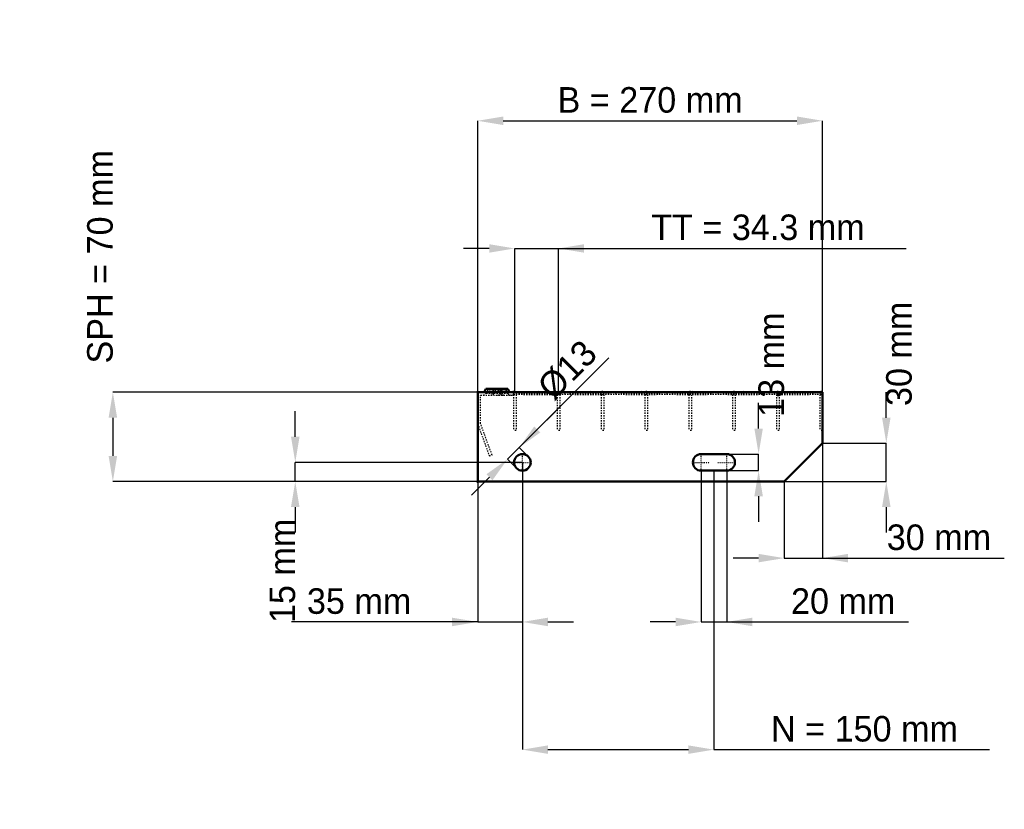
# Model space of a CAD drawing. Header units: millimetres. Extents: x -359 to 412, y -257 to 362.
import ezdxf

# ---------------------------------------------------------------- set-up
doc = ezdxf.new("R2010")
doc.units = ezdxf.units.MM
doc.linetypes.add('Center', pattern=[1.5, 0.45, -0.5, 0.05, -0.5])
doc.linetypes.add('Dashed', pattern=[2, 1, -1])
for name, color, linetype, lineweight in [('2d ConnectionPoints', 7, 'Continuous', 50), ('AM_0', 7, 'Continuous', 50), ('AM_5', 3, 'Continuous', 25), ('AM_7', 7, 'Center', 25), ('AM_9', 6, 'Dashed', 25)]:
    doc.layers.add(name, color=color, linetype=linetype, lineweight=lineweight)
doc.dimstyles.new('ISO-25', dxfattribs={"dimtxt": 2.5, "dimasz": 2.5, "dimexe": 1.25, "dimexo": 0.625, "dimtad": 1, "dimtxsty": 'Standard', "dimcen": 2.5, "dimadec": 0, "dimazin": 0, "dimtfac": 1, "dimtmove": 0, "dimatfit": 3, "dimfxl": 1, "dimarcsym": 0})

# ---------------------------------------------------------------- blocks, each defined once
blk = doc.blocks.new('1_5o2rrj06iruw2pq1xkuy59fod________0_in_L10002307SP23034382350_0')
at = {"layer": 'AM_0'}
for p, q in [((28, 70), (48, 70.33)), ((48, 70.33), (68, 70)), ((48, 70.33), (48, 70)), ((68, 70), (88, 70.33)), ((88, 70.33), (108, 70)), ((88, 70.33), (88, 70)), ((108, 70), (128, 70.33)), ((128, 70.33), (148, 70)), ((128, 70.33), (128, 70)), ((148, 70), (168, 70.33)), ((168, 70.33), (188, 70)), ((168, 70.33), (168, 70)), ((188, 70), (208, 70.33)), ((208, 70.33), (228, 70)), ((208, 70.33), (208, 70)), ((228, 70), (248, 70.33)), ((248, 70.33), (268, 70)), ((248, 70.33), (248, 70)), ((268, 70), (270, 70.03)), ((270, 70.01), (270, 70.03))]:
    blk.add_line(p, q, dxfattribs=at)
at = {"layer": 'AM_9'}
for p, q in [((28, 70), (68, 68.4)), ((28, 68.4), (68, 70)), ((48, 70), (48, 68.07)), ((68, 70), (108, 68.4)), ((68, 68.4), (108, 70)), ((68, 70), (68, 68.4)), ((88, 70), (88, 68.07)), ((108, 70), (148, 68.4)), ((108, 68.4), (148, 70)), ((108, 70), (108, 68.4)), ((128, 70), (128, 68.07)), ((148, 70), (188, 68.4)), ((148, 70), (148, 68.4)), ((148, 68.4), (188, 70)), ((168, 70), (168, 68.07)), ((188, 70), (228, 68.4)), ((188, 70), (188, 68.4)), ((188, 68.4), (228, 70)), ((208, 70), (208, 68.07)), ((228, 70), (268, 68.4)), ((228, 70), (228, 68.4)), ((228, 68.4), (268, 70)), ((248, 70), (248, 68.07)), ((268, 70), (270, 69.92)), ((28, 68.4), (48, 68.07)), ((48, 68.07), (68, 68.4)), ((68, 68.4), (88, 68.07)), ((88, 68.07), (108, 68.4)), ((108, 68.4), (128, 68.07)), ((128, 68.07), (148, 68.4)), ((148, 68.4), (168, 68.07)), ((168, 68.07), (188, 68.4)), ((188, 68.4), (208, 68.07)), ((208, 68.07), (228, 68.4)), ((228, 68.4), (248, 68.07)), ((248, 68.07), (268, 68.4)), ((268, 68.4), (270, 68.48)), ((268, 68.4), (270, 68.37))]:
    blk.add_line(p, q, dxfattribs=at)
blk = doc.blocks.new('2_L1000350381233FRONT_0_in_L10002307SP23034382350_0')
at = {"layer": 'AM_0'}
for p, q in [((6.43, 72.46), (5.01, 70)), ((6.43, 72.46), (23.57, 72.46)), ((18.99, 70), (17.57, 72.46)), ((24.99, 70), (23.57, 72.46))]:
    blk.add_line(p, q, dxfattribs=at)
at = {"layer": 'AM_7'}
for p, q in [((12, 73), (12, 67.5)), ((18, 73), (18, 67.5))]:
    blk.add_line(p, q, dxfattribs=at)
at = {"layer": 'AM_9'}
for p, q in [((7.89, 71.62), (6.3, 68.87)), ((6.43, 72.46), (7.89, 71.62)), ((22.11, 71.62), (7.89, 71.62)), ((12.43, 72.46), (11.01, 70)), ((13.89, 71.62), (12.3, 68.87)), ((12.43, 72.46), (13.89, 71.62)), ((16.11, 71.62), (17.57, 72.46)), ((17.7, 68.87), (16.11, 71.62)), ((22.11, 71.62), (23.57, 72.46)), ((23.7, 68.87), (22.11, 71.62)), ((28, 67.75), (28, 70)), ((2.25, 45.4), (2.25, 67.75)), ((2.25, 67.75), (28, 67.75)), ((23.7, 68.87), (6.3, 68.87)), ((19.28, 67.81), (21.08, 67.75)), ((0, 45), (9.1, 20)), ((11.21, 20.77), (2.25, 45.4)), ((9.1, 20), (11.21, 20.77))]:
    blk.add_line(p, q, dxfattribs=at)
blk.add_lwpolyline([(14.92, 67.75), (16.46, 67.8), (18, 67.84), (19.28, 67.81)], dxfattribs=at)
for centre, start, end in [((4.35, 70), 270, 330), ((10.35, 70), 270, 330), ((19.65, 70), 210, 270), ((25.65, 70), 210, 270)]:
    blk.add_arc(centre, 2.25, start, end, dxfattribs=at)
blk = doc.blocks.new('3_L100003038123HORIZONTAL1_0_in_L10002307SP23034382350_0')
at = {"layer": 'AM_9'}
for p, q in [((268, 70), (268, 40)), ((268, 68.0685), (270, 68.0685)), ((270, 40), (268, 40))]:
    blk.add_line(p, q, dxfattribs=at)
blk = doc.blocks.new('4_L100003038123HORIZONTAL2_0_in_L10002307SP23034382350_0')
at = {"layer": 'AM_9'}
for p, q in [((233.98, 70), (233.98, 40)), ((235.98, 70), (235.98, 40)), ((233.98, 68.0685), (235.98, 68.0685)), ((235.98, 40), (233.98, 40))]:
    blk.add_line(p, q, dxfattribs=at)
blk = doc.blocks.new('5_L100003038123HORIZONTAL3_0_in_L10002307SP23034382350_0')
at = {"layer": 'AM_9'}
for p, q in [((199.65, 70), (199.65, 40)), ((201.65, 70), (201.65, 40)), ((199.65, 68.0685), (201.65, 68.0685)), ((201.65, 40), (199.65, 40))]:
    blk.add_line(p, q, dxfattribs=at)
blk = doc.blocks.new('6_L100003038123HORIZONTAL4_0_in_L10002307SP23034382350_0')
at = {"layer": 'AM_9'}
for p, q in [((165.32, 70), (165.32, 40)), ((167.32, 70), (167.32, 40)), ((165.32, 68.0685), (167.32, 68.0685)), ((167.32, 40), (165.32, 40))]:
    blk.add_line(p, q, dxfattribs=at)
blk = doc.blocks.new('7_L100003038123HORIZONTAL5_0_in_L10002307SP23034382350_0')
at = {"layer": 'AM_9'}
for p, q in [((130.99, 70), (130.99, 40)), ((132.99, 70), (132.99, 40)), ((130.99, 68.0685), (132.99, 68.0685)), ((132.99, 40), (130.99, 40))]:
    blk.add_line(p, q, dxfattribs=at)
blk = doc.blocks.new('8_L100003038123HORIZONTAL6_0_in_L10002307SP23034382350_0')
at = {"layer": 'AM_9'}
for p, q in [((96.66, 70), (96.66, 40)), ((98.66, 70), (98.66, 40)), ((96.66, 68.0685), (98.66, 68.0685)), ((98.66, 40), (96.66, 40))]:
    blk.add_line(p, q, dxfattribs=at)
blk = doc.blocks.new('9_L100003038123HORIZONTAL7_0_in_L10002307SP23034382350_0')
at = {"layer": 'AM_9'}
for p, q in [((62.33, 70), (62.33, 40)), ((64.33, 70), (64.33, 40)), ((62.33, 68.0685), (64.33, 68.0685)), ((64.33, 40), (62.33, 40))]:
    blk.add_line(p, q, dxfattribs=at)
blk = doc.blocks.new('10_L100003038123HORIZONTAL8_0_in_L10002307SP23034382350_0')
at = {"layer": 'AM_9'}
for p, q in [((28, 70), (28, 40)), ((30, 70), (30, 40)), ((28, 68.0685), (30, 68.0685)), ((30, 40), (28, 40))]:
    blk.add_line(p, q, dxfattribs=at)
blk = doc.blocks.new('11_L2701000350234333703LEFT_0_in_L10002307SP23034382350_0')
at = {"layer": 'AM_0'}
for p, q in [((270, 70), (0, 70)), ((0, 70), (0, 0)), ((270, 30), (270, 70)), ((240, 0), (270, 30)), ((195, 21.5), (175, 21.5)), ((175, 8.5), (195, 8.5)), ((0, 0), (240, 0))]:
    blk.add_line(p, q, dxfattribs=at)
blk.add_circle((35, 15), 6.5, dxfattribs=at)
for centre, start, end in [((175, 15), 90, 270), ((195, 15), 270, 90)]:
    blk.add_arc(centre, 6.5, start, end, dxfattribs=at)
at = {"layer": 'AM_7'}
for p, q in [((35, 8.175), (35, 21.825)), ((175, 8.175), (175, 21.825)), ((195, 8.175), (195, 21.825)), ((28.175, 15), (41.825, 15)), ((168.175, 15), (181.825, 15)), ((188.175, 15), (201.825, 15))]:
    blk.add_line(p, q, dxfattribs=at)
blk = doc.blocks.new('*D12')
at = {"layer": 'AM_5', "color": 0, "lineweight": -2}
for p, q in [((0, 70), (0, 282.54)), ((20, 282.54), (250, 282.54)), ((270, 70), (270, 282.54))]:
    blk.add_line(p, q, dxfattribs=at)
at = {"layer": 'AM_5', "color": 0}
for points in [[(20, 285.88), (20, 279.21), (0, 282.54)], [(250, 279.21), (250, 285.88), (270, 282.54)]]:
    blk.add_solid(points, dxfattribs=at)
at = {"layer": 'Defpoints', "color": 0}
for p in [(270, 282.54), (0, 70), (270, 70)]:
    blk.add_point(p, dxfattribs=at)
at = {"layer": 'AM_5', "color": 0, "insert": (135, 298.75), "char_height": 20, "attachment_point": 5}
blk.add_mtext('B = 270 mm', dxfattribs=at)
blk = doc.blocks.new('*D13')
at = {"layer": 'AM_5', "color": 0, "lineweight": -2}
for p, q in [((9, 182.54), (-11, 182.54)), ((29, 70), (29, 182.54)), ((29, 182.54), (63.33, 182.54)), ((63.33, 70), (63.33, 182.54)), ((63.33, 182.54), (335.56, 182.54)), ((83.33, 182.54), (103.33, 182.54))]:
    blk.add_line(p, q, dxfattribs=at)
at = {"layer": 'AM_5', "color": 0}
for points in [[(9, 179.21), (9, 185.88), (29, 182.54)], [(83.33, 185.88), (83.33, 179.21), (63.33, 182.54)]]:
    blk.add_solid(points, dxfattribs=at)
at = {"layer": 'Defpoints', "color": 0}
for p in [(63.33, 182.54), (29, 70), (63.33, 70)]:
    blk.add_point(p, dxfattribs=at)
at = {"layer": 'AM_5', "color": 0, "insert": (219.45, 198.98), "char_height": 20, "attachment_point": 5}
blk.add_mtext('TT = 34.3 mm', dxfattribs=at)
blk = doc.blocks.new('*D14')
at = {"layer": 'AM_5', "color": 0, "lineweight": -2}
for p, q in [((0, 70), (-285.71, 70)), ((-285.71, 50), (-285.71, 20)), ((0, 0), (-285.71, 0))]:
    blk.add_line(p, q, dxfattribs=at)
at = {"layer": 'AM_5', "color": 0}
for points in [[(-282.38, 50), (-289.05, 50), (-285.71, 70)], [(-289.05, 20), (-282.38, 20), (-285.71, 0)]]:
    blk.add_solid(points, dxfattribs=at)
at = {"layer": 'Defpoints', "color": 0}
for p in [(0, 70), (-285.71, 0), (0, 0)]:
    blk.add_point(p, dxfattribs=at)
at = {"layer": 'AM_5', "color": 0, "insert": (-295.71, 176), "char_height": 20, "attachment_point": 5, "rotation": 90}
blk.add_mtext('SPH = 70 mm', dxfattribs=at)
blk = doc.blocks.new('*D15')
at = {"layer": 'AM_5', "color": 0, "lineweight": -2}
for p, q in [((-142.86, 35), (-142.86, 55)), ((35, 15), (-142.86, 15)), ((-142.86, 0), (-142.86, 15)), ((0, 0), (-142.86, 0)), ((-142.86, -20), (-142.86, -40))]:
    blk.add_line(p, q, dxfattribs=at)
at = {"layer": 'AM_5', "color": 0}
for points in [[(-146.19, 35), (-139.52, 35), (-142.86, 15)], [(-139.52, -20), (-146.19, -20), (-142.86, 0)]]:
    blk.add_solid(points, dxfattribs=at)
at = {"layer": 'Defpoints', "color": 0}
for p in [(-142.86, 15), (35, 15), (0, 0)]:
    blk.add_point(p, dxfattribs=at)
at = {"layer": 'AM_5', "color": 0, "insert": (-152.86, -70), "char_height": 20, "attachment_point": 5, "rotation": 90}
blk.add_mtext('15 mm', dxfattribs=at)
blk = doc.blocks.new('*D16')
at = {"layer": 'AM_5', "color": 0, "lineweight": -2}
for p, q in [((35, 15), (35, -110)), ((0, 0), (0, -110)), ((0, -110), (-145.72, -110)), ((-20, -110), (-40, -110)), ((0, -110), (35, -110)), ((55, -110), (75, -110))]:
    blk.add_line(p, q, dxfattribs=at)
at = {"layer": 'AM_5', "color": 0}
for points in [[(-20, -113.33), (-20, -106.67), (0, -110)], [(55, -106.67), (55, -113.33), (35, -110)]]:
    blk.add_solid(points, dxfattribs=at)
at = {"layer": 'Defpoints', "color": 0}
for p in [(35, 15), (0, 0), (35, -110)]:
    blk.add_point(p, dxfattribs=at)
at = {"layer": 'AM_5', "color": 0, "insert": (-92.86, -93.79), "char_height": 20, "attachment_point": 5}
blk.add_mtext('35 mm', dxfattribs=at)
blk = doc.blocks.new('*D17')
at = {"layer": 'AM_5', "color": 0, "lineweight": -2}
for p, q in [((175, 8.5), (175, -110)), ((195, 8.5), (195, -110)), ((155, -110), (135, -110)), ((175, -110), (195, -110)), ((195, -110), (337.45, -110)), ((215, -110), (235, -110))]:
    blk.add_line(p, q, dxfattribs=at)
at = {"layer": 'AM_5', "color": 0}
for points in [[(155, -113.33), (155, -106.67), (175, -110)], [(215, -106.67), (215, -113.33), (195, -110)]]:
    blk.add_solid(points, dxfattribs=at)
at = {"layer": 'Defpoints', "color": 0}
for p in [(175, 8.5), (195, 8.5), (195, -110)]:
    blk.add_point(p, dxfattribs=at)
at = {"layer": 'AM_5', "color": 0, "insert": (286.23, -93.79), "char_height": 20, "attachment_point": 5}
blk.add_mtext('20 mm', dxfattribs=at)
blk = doc.blocks.new('*D18')
at = {"layer": 'AM_5', "color": 0, "lineweight": -2}
for p, q in [((220, 41.5), (220, 61.5)), ((195, 21.5), (220, 21.5)), ((220, 8.5), (220, 21.5)), ((195, 8.5), (220, 8.5)), ((220, -11.5), (220, -31.5))]:
    blk.add_line(p, q, dxfattribs=at)
at = {"layer": 'AM_5', "color": 0}
for points in [[(216.67, 41.5), (223.33, 41.5), (220, 21.5)], [(223.33, -11.5), (216.67, -11.5), (220, 8.5)]]:
    blk.add_solid(points, dxfattribs=at)
at = {"layer": 'Defpoints', "color": 0}
for p in [(195, 21.5), (220, 21.5), (195, 8.5)]:
    blk.add_point(p, dxfattribs=at)
at = {"layer": 'AM_5', "color": 0, "insert": (230, 91.5), "char_height": 20, "attachment_point": 5, "rotation": 90}
blk.add_mtext('13 mm', dxfattribs=at)
blk = doc.blocks.new('*D19')
at = {"layer": 'AM_5', "color": 0, "lineweight": -2}
for p, q in [((270, 30), (270, -60)), ((240, 0), (240, -60)), ((220, -60), (200, -60)), ((240, -60), (270, -60)), ((270, -60), (412.4, -60)), ((290, -60), (310, -60))]:
    blk.add_line(p, q, dxfattribs=at)
at = {"layer": 'AM_5', "color": 0}
for points in [[(220, -63.33), (220, -56.67), (240, -60)], [(290, -56.67), (290, -63.33), (270, -60)]]:
    blk.add_solid(points, dxfattribs=at)
at = {"layer": 'Defpoints', "color": 0}
for p in [(270, 30), (240, 0), (270, -60)]:
    blk.add_point(p, dxfattribs=at)
at = {"layer": 'AM_5', "color": 0, "insert": (361.2, -43.79), "char_height": 20, "attachment_point": 5}
blk.add_mtext('30 mm', dxfattribs=at)
blk = doc.blocks.new('*D20')
at = {"layer": 'AM_5', "color": 0, "lineweight": -2}
for p, q in [((320, 50), (320, 70)), ((270, 30), (320, 30)), ((320, 0), (320, 30)), ((240, 0), (320, 0)), ((320, -20), (320, -40))]:
    blk.add_line(p, q, dxfattribs=at)
at = {"layer": 'AM_5', "color": 0}
for points in [[(316.67, 50), (323.33, 50), (320, 30)], [(323.33, -20), (316.67, -20), (320, 0)]]:
    blk.add_solid(points, dxfattribs=at)
at = {"layer": 'Defpoints', "color": 0}
for p in [(270, 30), (320, 30), (240, 0)]:
    blk.add_point(p, dxfattribs=at)
at = {"layer": 'AM_5', "color": 0, "insert": (330, 100), "char_height": 20, "attachment_point": 5, "rotation": 90}
blk.add_mtext('30 mm', dxfattribs=at)
blk = doc.blocks.new('*D21')
at = {"layer": 'AM_5', "color": 0, "lineweight": -2}
for p, q in [((35, 15), (35, -210)), ((185, 8.5), (185, -210)), ((55, -210), (165, -210)), ((185, -210), (400.8, -210))]:
    blk.add_line(p, q, dxfattribs=at)
at = {"layer": 'AM_5', "color": 0}
for points in [[(55, -206.67), (55, -213.33), (35, -210)], [(165, -213.33), (165, -206.67), (185, -210)]]:
    blk.add_solid(points, dxfattribs=at)
at = {"layer": 'Defpoints', "color": 0}
for p in [(35, 15), (185, 8.5), (185, -210)]:
    blk.add_point(p, dxfattribs=at)
at = {"layer": 'AM_5', "color": 0, "insert": (302.9, -193.79), "char_height": 20, "attachment_point": 5}
blk.add_mtext('N = 150 mm', dxfattribs=at)
blk = doc.blocks.new('*D22')
at = {"layer": 'AM_5', "color": 0, "lineweight": -2}
for p, q in [((32.53, 26.67), (102.61, 96.75)), ((46.67, 40.81), (60.81, 54.95)), ((23.33, 17.47), (32.53, 26.67)), ((39.6, 19.6), (32.53, 26.67)), ((30.4, 10.4), (23.33, 17.47)), ((9.19, 3.33), (-4.95, -10.81))]:
    blk.add_line(p, q, dxfattribs=at)
at = {"layer": 'AM_5', "color": 0}
for points in [[(44.31, 43.17), (49.02, 38.45), (32.53, 26.67)], [(11.55, 0.98), (6.83, 5.69), (23.33, 17.47)]]:
    blk.add_solid(points, dxfattribs=at)
at = {"layer": 'Defpoints', "color": 0}
for p in [(32.53, 26.67), (39.6, 19.6), (30.4, 10.4)]:
    blk.add_point(p, dxfattribs=at)
at = {"layer": 'AM_5', "color": 0, "insert": (70.25, 87.32), "char_height": 20, "attachment_point": 5, "rotation": 45}
blk.add_mtext('Ø13', dxfattribs=at)

msp = doc.modelspace()

# ---------------------------------------------------------------- linework, layer by layer
at = {"layer": '2d ConnectionPoints'}
for p in [(0, 70), (0, 70), (0, 70), (0, 70), (0, 70), (0, 70), (28, 70), (29, 70), (29, 70), (63.33, 70), (63.33, 70), (97.66, 70), (97.66, 70), (131.99, 70), (131.99, 70), (166.32, 70), (166.32, 70), (200.65, 70), (200.65, 70), (234.98, 70), (234.98, 70), (269, 70), (0, 0), (0, 0)]:
    msp.add_point(p, dxfattribs=at)

# ---------------------------------------------------------------- block references
for name in ['2_L1000350381233FRONT_0_in_L10002307SP23034382350_0', '11_L2701000350234333703LEFT_0_in_L10002307SP23034382350_0', '1_5o2rrj06iruw2pq1xkuy59fod________0_in_L10002307SP23034382350_0', '10_L100003038123HORIZONTAL8_0_in_L10002307SP23034382350_0', '9_L100003038123HORIZONTAL7_0_in_L10002307SP23034382350_0', '8_L100003038123HORIZONTAL6_0_in_L10002307SP23034382350_0', '7_L100003038123HORIZONTAL5_0_in_L10002307SP23034382350_0', '6_L100003038123HORIZONTAL4_0_in_L10002307SP23034382350_0', '5_L100003038123HORIZONTAL3_0_in_L10002307SP23034382350_0', '4_L100003038123HORIZONTAL2_0_in_L10002307SP23034382350_0', '3_L100003038123HORIZONTAL1_0_in_L10002307SP23034382350_0']:
    msp.add_blockref(name, (0, 0))

# ---------------------------------------------------------------- dimensions: what is measured, and where the dimension line sits
at = {"layer": 'AM_5'}
for base, p1, p2, text, picture, middle in [((270, 282.544), (0, 70), (270, 70), 'B = 270 mm', '*D12', (135, 282.544)), ((63.33, 182.544), (29, 70), (63.33, 70), 'TT = 34.3 mm', '*D13', (219.445, 182.544)), ((270, -60), (240, 0), (270, 30), '30 mm', '*D19', (361.2, -60)), ((35, -110), (0, 0), (35, 15), '35 mm', '*D16', (-92.861, -110)), ((185, -210), (35, 15), (185, 8.5), 'N = 150 mm', '*D21', (302.898, -210)), ((195, -110), (175, 8.5), (195, 8.5), '20 mm', '*D17', (286.227, -110))]:
    dim = msp.add_linear_dim(base=base, p1=p1, p2=p2, text=text, dimstyle='ISO-25', override={"dimtxt": 20, "dimasz": 20, "dimexe": 0, "dimexo": 0, "dimgap": 6}, dxfattribs=at)
    dim.commit()
    dim.dimension.update_dxf_attribs({"geometry": picture, "text_midpoint": middle, "dimtype": 160})
for base, p1, p2, text, picture, middle in [((-285.714, 0), (0, 70), (0, 0), 'SPH = 70 mm', '*D14', (-295.714, 176)), ((320, 30), (240, 0), (270, 30), '30 mm', '*D20', (330, 100)), ((220, 21.5), (195, 8.5), (195, 21.5), '13 mm', '*D18', (230, 91.5)), ((-142.857, 15), (0, 0), (35, 15), '15 mm', '*D15', (-152.857, -70))]:
    dim = msp.add_linear_dim(base=base, p1=p1, p2=p2, angle=90, text=text, dimstyle='ISO-25', override={"dimtxt": 20, "dimasz": 20, "dimexe": 0, "dimexo": 0, "dimgap": 6}, dxfattribs=at)
    dim.commit()
    dim.dimension.update_dxf_attribs({"geometry": picture, "text_midpoint": middle, "dimtype": 160, "text_rotation": 90})
dim = msp.add_linear_dim(base=(32.525, 26.667), p1=(30.404, 10.404), p2=(39.596, 19.596), angle=45, text='Ø13', dimstyle='ISO-25', override={"dimtxt": 20, "dimasz": 20, "dimexe": 0, "dimexo": 0, "dimgap": 6}, dxfattribs=at)
dim.commit()
dim.dimension.update_dxf_attribs({"geometry": '*D22', "text_midpoint": (81.711, 75.853), "dimtype": 161})

doc.saveas('drawing.dxf')
